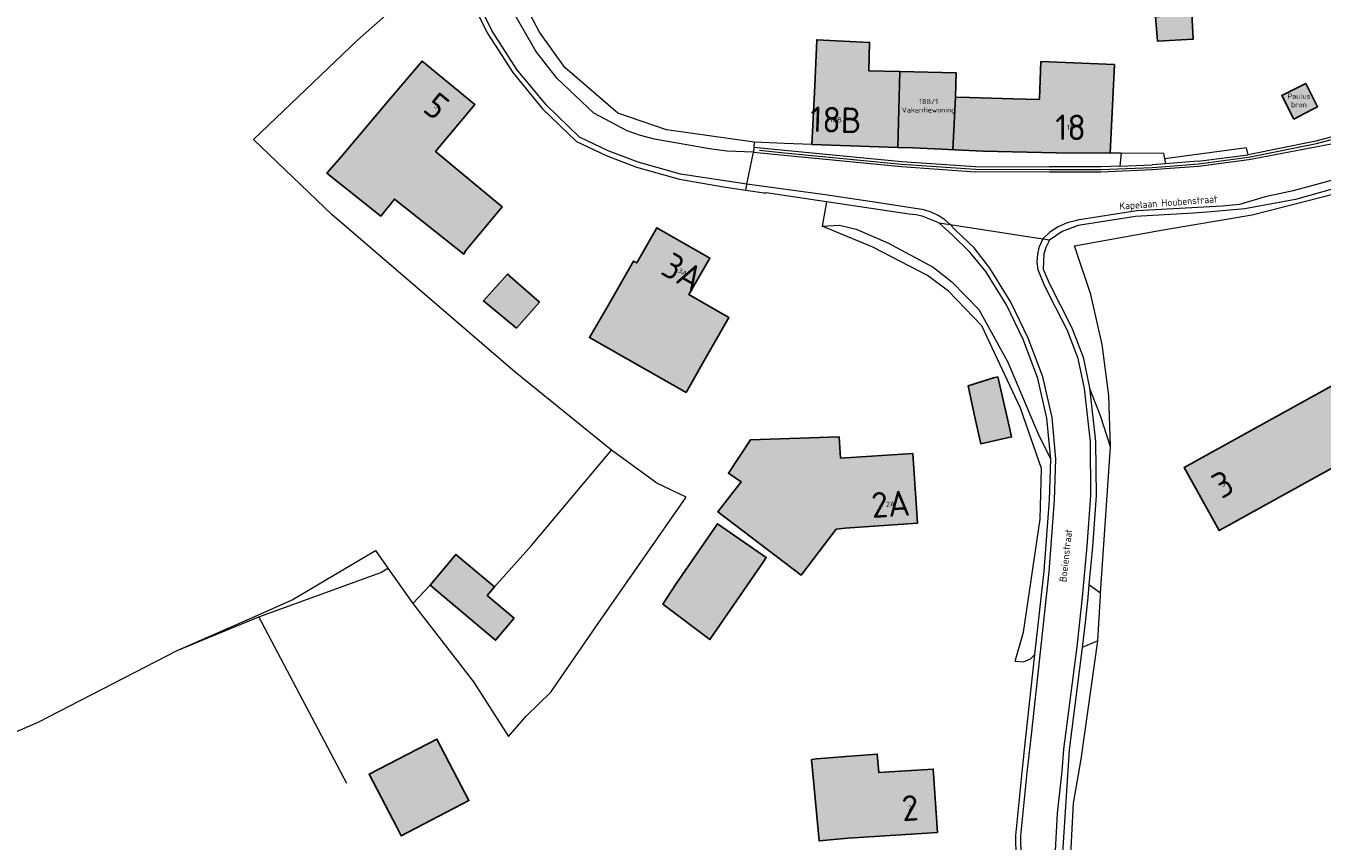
# Model space of a CAD drawing. Header units: metres. Extents: x 191562 to 192551, y 309453 to 310109.
# Tile 10 of 49: x 191775 to 191902, y 309726 to 309806. Entities that reach past the tile are written whole.
import ezdxf
from ezdxf.enums import TextEntityAlignment as Align

# ---------------------------------------------------------------- set-up
doc = ezdxf.new("R2010")
doc.units = ezdxf.units.M
for name, color, linetype, lineweight in [('B-WE-GR-BEPLANTING_CULTUUR_BOSPLANTSOEN-GV', 253, 'Continuous', 9), ('B-WE-GR-BEPLANTING_CULTUUR_HEESTERS-GV', 253, 'Continuous', 9), ('B-WE-GR-GRAS-GV', 253, 'Continuous', 9), ('B-WE-GR-HAAG-G', 253, 'GR-HAAG1', 9), ('B-WE-IE-TERREINAFSCHEIDING_KUNSTMATIG_HEKWERK-G', 253, 'IE-TERREINAFSCHEIDING-KUNSTMATIG', 9), ('B-WE-OG-BEBOUWING-GV', 250, 'Continuous', 25), ('B-WE-OG-BEBOUWING-T18', 1, 'Continuous', 25), ('B-WE-OG-TERREIN_BEGROEID-GV', 253, 'Continuous', 9), ('B-WE-OG-TERREIN_ERF-GV', 253, 'Continuous', 9), ('B-WE-OG-TOPOGRAFIE-T18', 2, 'Continuous', 35), ('B-WE-OG-WEG-GV', 253, 'Continuous', 9), ('B-WE-RI-HWA_GOOT_MOLGOOT-G', 253, 'Continuous', 9), ('B-WE-VH-GESLOTENVERHARDING_ASFALT-GV', 253, 'Continuous', 9), ('B-WE-VH-HALFVERHARDING_GRIND-GV', 253, 'Continuous', 9), ('B-WE-VH-OPENVERHARDING_BETONSTRAATSTEEN-GV', 253, 'Continuous', 9), ('B-WE-VH-OPENVERHARDING_SIERBESTRATING-GV', 253, 'Continuous', 9), ('B-WE-VH-OPENVERHARDING_STRAATBAKSTEEN-GV', 253, 'Continuous', 9), ('X-XX-AL-T25', 1, 'Continuous', 25), ('X-XX-AL-T25_1000', 1, 'Continuous', 25)]:
    doc.layers.add(name, color=color, linetype=linetype, lineweight=lineweight)
doc.layers.add('B-WE-OG-BEBOUWING-V', color=7, linetype='Continuous', lineweight=5, true_color=0xfff3f2)
doc.styles.add('NLCS-ISO-M200-T18', font='NLCS-ISO.ttf', dxfattribs={"height": 0.36})
doc.styles.add('NLCS-ISO-M500-T25', font='NLCS-ISO.ttf', dxfattribs={"height": 1.25})
doc.linetypes.add('GR-HAAG1', pattern='A,6,[176,NLCS.SHX,S=0.125,R=0,X=0,Y=0],-2', length=8)
doc.linetypes.add('IE-TERREINAFSCHEIDING-KUNSTMATIG', pattern='A,4,[82,NLCS.SHX,S=0.75,R=90,X=0,Y=0],4,-2', length=10)

msp = doc.modelspace()

# ---------------------------------------------------------------- hatches: boundary and pattern name
at = {"layer": 'B-WE-OG-BEBOUWING-V'}
for points in [[(191888.91, 309806.775), (191885.351, 309806.487), (191885.574, 309804.103), (191889.044, 309804.297)], [(191860.377, 309801.161), (191857.333, 309801.232), (191857.424, 309803.992), (191852.257, 309804.259), (191852.052, 309799.747), (191851.79, 309794.002), (191860.166, 309793.729)], [(191810.469, 309798.383), (191805.754, 309792.817), (191804.381, 309791.197), (191809.656, 309787.007), (191810.978, 309788.672), (191817.747, 309783.3), (191817.965, 309783.634), (191821.493, 309787.909), (191814.998, 309793.335), (191818.842, 309797.922), (191813.676, 309802.169)], [(191880.949, 309793.177), (191881.353, 309801.835), (191874.171, 309802.118), (191874.014, 309798.527), (191874.009, 309798.403), (191871.441, 309798.476), (191867.199, 309798.596), (191865.804, 309798.636), (191865.872, 309801.032), (191860.377, 309801.161), (191860.166, 309793.729), (191861.698, 309793.679), (191868.519, 309793.358), (191875.699, 309793.196)], [(191898.893, 309796.503), (191899.994, 309797.072), (191900.74, 309797.457), (191901.187, 309797.688), (191900.066, 309799.969), (191897.71, 309798.811)], [(191839.476, 309769.755), (191841.228, 309772.827), (191843.673, 309777.085), (191839.754, 309779.334), (191841.803, 309782.904), (191836.632, 309785.872), (191834.66, 309782.435), (191834.333, 309782.622), (191831.855, 309778.28), (191830.032, 309775.139)], [(191822.9, 309776.054), (191825.147, 309778.611), (191822.033, 309781.347), (191819.676, 309778.725)], [(191909.149, 309765.97), (191905.736, 309772.138), (191888.181, 309762.428), (191891.594, 309756.259)], [(191867.646, 309767.64), (191868.304, 309764.748), (191870.857, 309765.33), (191871.292, 309765.429), (191870.99, 309766.752), (191869.955, 309771.294), (191869.528, 309771.197), (191867.039, 309770.409)], [(191854.592, 309763.346), (191854.445, 309765.44), (191845.773, 309765.139), (191843.615, 309761.863), (191844.852, 309761.031), (191842.575, 309758.108), (191850.718, 309751.908), (191854.164, 309756.399), (191855.043, 309756.493), (191862.098, 309756.98), (191861.662, 309763.798)], [(191847.075, 309753.271), (191847.326, 309753.635), (191842.54, 309756.926), (191842.184, 309756.409), (191838.471, 309751.023), (191837.216, 309749.064), (191841.804, 309745.604)], [(191822.681, 309747.703), (191820.047, 309749.926), (191820.748, 309750.757), (191816.985, 309753.931), (191814.455, 309750.931), (191820.853, 309745.535)], [(191808.503, 309732.435), (191811.231, 309727.2), (191811.64, 309726.415), (191818.256, 309729.863), (191815.119, 309735.883)], [(191851.739, 309733.896), (191852.477, 309725.913), (191855.321, 309726.176), (191864.045, 309726.754), (191863.634, 309732.947), (191858.314, 309732.595), (191858.167, 309734.415), (191854.678, 309734.133), (191852.243, 309733.936)]]:
    msp.add_hatch(color=256, dxfattribs=at).paths.add_polyline_path(points)

# ---------------------------------------------------------------- linework, layer by layer
at = {"layer": 'B-WE-GR-BEPLANTING_CULTUUR_BOSPLANTSOEN-GV'}
msp.add_lwpolyline([(191875.134, 309763.254), (191874.754, 309767.239), (191873.858, 309771.141), (191872.462, 309774.892), (191870.794, 309778.351), (191868.766, 309781.611), (191867.234, 309783.478), (191865.506, 309785.167), (191864.201, 309786.358), (191862.556, 309787), (191861.925, 309787.135), (191861.284, 309787.206), (191853.202, 309788.401), (191852.773, 309786.031), (191854.484, 309786.118), (191856.094, 309785.731), (191859.205, 309784.401), (191863.645, 309782.01), (191865.444, 309780.575)], dxfattribs=at)
at = {"layer": 'B-WE-GR-BEPLANTING_CULTUUR_HEESTERS-GV'}
for points in [[(191846.147, 309794.239), (191837.571, 309795.435), (191832.814, 309797.093), (191827.623, 309801.531), (191825.159, 309805.003), (191821.66, 309811.651), (191817.601, 309820.486), (191817.031, 309821.739), (191815.037, 309826.116), (191813.611, 309828.244), (191806.878, 309842.432), (191804.937, 309847.193), (191805.176, 309848.016), (191804.235, 309847.864), (191804.558, 309846.697), (191805.771, 309843.682), (191807.927, 309838.695)], [(191889.53, 309792.374), (191894.413, 309793.013), (191894.252, 309793.679)], [(191886.266, 309792.626), (191886.32, 309792.124)], [(191879.999, 309750.131), (191880.974, 309764.457), (191879.994, 309767.491), (191878.923, 309770.235), (191879.518, 309764.968), (191879.559, 309759.667), (191879.195, 309754.687), (191878.856, 309750.973)], [(191878.927, 309712.4), (191879.041, 309713.329), (191878.895, 309714.85), (191878.369, 309716.572), (191877.471, 309720.858), (191877.125, 309725.223), (191877.336, 309729.597), (191878.103, 309733.909), (191879.722, 309745.478), (191878.207, 309744.832), (191876.923, 309734.829), (191876.262, 309724.766), (191876.505, 309719.885), (191877.396, 309715.079), (191877.896, 309713.427), (191878.482, 309711.804), (191878.544, 309711.65)]]:
    msp.add_lwpolyline(points, dxfattribs=at)
at = {"layer": 'B-WE-GR-GRAS-GV'}
for points in [[(191812.757, 309749.144), (191818.702, 309741.483), (191822.132, 309736.134), (191823.86, 309738.109), (191826.263, 309740.466), (191830.94, 309747.26), (191839.489, 309759.517), (191836.62, 309760.897), (191832.183, 309764.137)], [(191789.751, 309744.539), (191797.631, 309748.009), (191800.975, 309749.482), (191809.12, 309754.301), (191810.322, 309752.597)]]:
    msp.add_lwpolyline(points, dxfattribs=at)
msp.add_lwpolyline([(191822.681, 309747.703), (191820.853, 309745.535), (191814.455, 309750.931), (191816.985, 309753.931), (191820.748, 309750.757), (191820.047, 309749.926)], close=True, dxfattribs=at)
at = {"layer": 'B-WE-GR-HAAG-G'}
for points in [[(191812.605, 309808.876), (191807.373, 309804.23), (191797.204, 309794.493)], [(191894.252, 309793.679), (191886.266, 309792.626)], [(191894.822, 309787.125), (191907.042, 309790.274)], [(191886.108, 309785.686), (191894.822, 309787.125)], [(191857.726, 309783.964), (191852.773, 309786.031)], [(191877.464, 309784.108), (191886.108, 309785.686)], [(191863.075, 309781.199), (191857.726, 309783.964)], [(191879.036, 309779.342), (191877.464, 309784.108)], [(191865.139, 309779.661), (191863.075, 309781.199)], [(191868.385, 309776.277), (191865.139, 309779.661)], [(191880.151, 309774.449), (191879.036, 309779.342)], [(191872.171, 309768.225), (191868.385, 309776.277)], [(191880.799, 309769.472), (191880.151, 309774.449)], [(191880.974, 309764.457), (191880.799, 309769.472)], [(191874.237, 309762.327), (191872.171, 309768.225)], [(191874.107, 309757.385), (191874.237, 309762.327)], [(191872.473, 309746.342), (191874.107, 309757.385)], [(191871.638, 309743.495), (191872.473, 309746.342)]]:
    msp.add_lwpolyline(points, dxfattribs=at)
at = {"layer": 'B-WE-IE-TERREINAFSCHEIDING_KUNSTMATIG_HEKWERK-G'}
for points in [[(191804.899, 309787.134), (191797.204, 309794.493)], [(191815.304, 309778.182), (191804.899, 309787.134)], [(191822.777, 309771.756), (191815.304, 309778.182)], [(191832.183, 309764.137), (191822.777, 309771.756)], [(191824.384, 309754.804), (191832.183, 309764.137)], [(191820.748, 309750.757), (191824.384, 309754.804)], [(191809.63, 309752.169), (191810.322, 309752.597)], [(191810.322, 309752.597), (191812.757, 309749.144)], [(191797.72, 309747.839), (191809.63, 309752.169)], [(191812.757, 309749.144), (191814.455, 309750.931)], [(191789.751, 309744.539), (191797.72, 309747.839)], [(191806.317, 309731.519), (191797.72, 309747.839)], [(191776.135, 309737.539), (191789.751, 309744.539)], [(191763.449, 309732.016), (191776.135, 309737.539)]]:
    msp.add_lwpolyline(points, dxfattribs=at)
at = {"layer": 'B-WE-OG-BEBOUWING-GV'}
for points in [[(191888.91, 309806.775), (191885.351, 309806.487), (191885.574, 309804.103), (191889.044, 309804.297)], [(191860.377, 309801.161), (191857.333, 309801.232), (191857.424, 309803.992), (191852.257, 309804.259), (191852.052, 309799.747), (191851.79, 309794.002), (191860.166, 309793.729)], [(191810.469, 309798.383), (191805.754, 309792.817), (191804.381, 309791.197), (191809.656, 309787.007), (191810.978, 309788.672), (191817.747, 309783.3), (191817.965, 309783.634), (191821.493, 309787.909), (191814.998, 309793.335), (191818.842, 309797.922), (191813.676, 309802.169)], [(191880.949, 309793.177), (191881.353, 309801.835), (191874.171, 309802.118), (191874.014, 309798.527), (191874.009, 309798.403), (191871.441, 309798.476), (191867.199, 309798.596), (191865.804, 309798.636), (191865.872, 309801.032), (191860.377, 309801.161), (191860.166, 309793.729), (191861.698, 309793.679), (191868.519, 309793.358), (191875.699, 309793.196)], [(191898.893, 309796.503), (191899.994, 309797.072), (191900.74, 309797.457), (191901.187, 309797.688), (191900.066, 309799.969), (191897.71, 309798.811)], [(191839.476, 309769.755), (191841.228, 309772.827), (191843.673, 309777.085), (191839.754, 309779.334), (191841.803, 309782.904), (191836.632, 309785.872), (191834.66, 309782.435), (191834.333, 309782.622), (191831.855, 309778.28), (191830.032, 309775.139)], [(191822.9, 309776.054), (191825.147, 309778.611), (191822.033, 309781.347), (191819.676, 309778.725)], [(191909.149, 309765.97), (191905.736, 309772.138), (191888.181, 309762.428), (191891.594, 309756.259)], [(191867.646, 309767.64), (191868.304, 309764.748), (191870.857, 309765.33), (191871.292, 309765.429), (191870.99, 309766.752), (191869.955, 309771.294), (191869.528, 309771.197), (191867.039, 309770.409)], [(191854.592, 309763.346), (191854.445, 309765.44), (191845.773, 309765.139), (191843.615, 309761.863), (191844.852, 309761.031), (191842.575, 309758.108), (191850.718, 309751.908), (191854.164, 309756.399), (191855.043, 309756.493), (191862.098, 309756.98), (191861.662, 309763.798)], [(191847.075, 309753.271), (191847.326, 309753.635), (191842.54, 309756.926), (191842.184, 309756.409), (191838.471, 309751.023), (191837.216, 309749.064), (191841.804, 309745.604)], [(191822.681, 309747.703), (191820.047, 309749.926), (191820.748, 309750.757), (191816.985, 309753.931), (191814.455, 309750.931), (191820.853, 309745.535)], [(191808.503, 309732.435), (191811.231, 309727.2), (191811.64, 309726.415), (191818.256, 309729.863), (191815.119, 309735.883)], [(191851.739, 309733.896), (191852.477, 309725.913), (191855.321, 309726.176), (191864.045, 309726.754), (191863.634, 309732.947), (191858.314, 309732.595), (191858.167, 309734.415), (191854.678, 309734.133), (191852.243, 309733.936)]]:
    msp.add_lwpolyline(points, close=True, dxfattribs=at)
msp.add_lwpolyline([(191865.804, 309798.636), (191865.562, 309793.497)], dxfattribs=at)
at = {"layer": 'B-WE-OG-TERREIN_BEGROEID-GV'}
msp.add_lwpolyline([(191927.089, 309797.165), (191922.162, 309795.848), (191916.183, 309794.123), (191910.315, 309792.051), (191904.717, 309790.249), (191899.06, 309788.645), (191894.097, 309787.71), (191890.796, 309787.433), (191889.065, 309787.288), (191883.406, 309786.978), (191877.808, 309786.099), (191876.244, 309785.517), (191875.015, 309784.655), (191874.636, 309783.928), (191874.466, 309783.334), (191874.396, 309781.836), (191874.977, 309780.455), (191876.077, 309778.269), (191877.203, 309776.096), (191878.287, 309773.231), (191878.923, 309770.235)], dxfattribs=at)
at = {"layer": 'B-WE-OG-TERREIN_ERF-GV'}
for points in [[(191885.574, 309804.103), (191885.351, 309806.487), (191888.91, 309806.775), (191889.044, 309804.297)], [(191818.842, 309797.922), (191814.998, 309793.335), (191821.493, 309787.909), (191817.965, 309783.634), (191817.747, 309783.3), (191810.978, 309788.672), (191809.656, 309787.007), (191804.381, 309791.197), (191805.754, 309792.817), (191810.469, 309798.383), (191813.676, 309802.169)], [(191898.893, 309796.503), (191897.71, 309798.811), (191900.066, 309799.969), (191901.187, 309797.688), (191900.74, 309797.457), (191899.994, 309797.072)], [(191831.855, 309778.28), (191834.333, 309782.622), (191834.66, 309782.435), (191836.632, 309785.872), (191841.803, 309782.904), (191839.754, 309779.334), (191843.673, 309777.085), (191841.228, 309772.827), (191839.476, 309769.755), (191830.032, 309775.139)], [(191825.147, 309778.611), (191822.9, 309776.054), (191819.676, 309778.725), (191822.033, 309781.347)], [(191909.149, 309765.97), (191891.594, 309756.259), (191888.181, 309762.428), (191905.736, 309772.138)], [(191869.528, 309771.197), (191869.955, 309771.294), (191870.99, 309766.752), (191871.292, 309765.429), (191870.857, 309765.33), (191868.304, 309764.748), (191867.646, 309767.64), (191867.039, 309770.409)], [(191862.098, 309756.98), (191855.043, 309756.493), (191854.164, 309756.399), (191850.718, 309751.908), (191842.575, 309758.108), (191844.852, 309761.031), (191843.615, 309761.863), (191845.773, 309765.139), (191854.445, 309765.44), (191854.592, 309763.346), (191861.662, 309763.798)], [(191837.216, 309749.064), (191838.471, 309751.023), (191842.184, 309756.409), (191842.54, 309756.926), (191847.326, 309753.635), (191847.075, 309753.271), (191841.804, 309745.604)], [(191818.256, 309729.863), (191811.64, 309726.415), (191811.231, 309727.2), (191808.503, 309732.435), (191815.119, 309735.883)], [(191854.678, 309734.133), (191858.167, 309734.415), (191858.314, 309732.595), (191863.634, 309732.947), (191864.045, 309726.754), (191855.321, 309726.176), (191852.477, 309725.913), (191851.739, 309733.896), (191852.243, 309733.936)]]:
    msp.add_lwpolyline(points, close=True, dxfattribs=at)
for points in [[(191851.79, 309794.002), (191852.052, 309799.747), (191852.257, 309804.259), (191857.424, 309803.992), (191857.333, 309801.232), (191860.377, 309801.161), (191865.872, 309801.032), (191865.804, 309798.636), (191867.199, 309798.596), (191871.441, 309798.476), (191874.009, 309798.403), (191874.014, 309798.527), (191874.171, 309802.118), (191881.353, 309801.835), (191880.949, 309793.177)], [(191853.202, 309788.401), (191847.298, 309789.273)], [(191877.762, 309705.227), (191876.662, 309706.666), (191875.651, 309708.224), (191874.764, 309709.855), (191873.204, 309713.782), (191872.254, 309717.9), (191871.764, 309722.156), (191871.702, 309726.439), (191872.33, 309732.653), (191872.702, 309736.054), (191873.584, 309744.143)]]:
    msp.add_lwpolyline(points, dxfattribs=at)
at = {"layer": 'B-WE-OG-WEG-GV'}
msp.add_lwpolyline([(191871.638, 309743.495), (191872.477, 309743.417), (191873.133, 309743.711), (191873.584, 309744.143), (191874.471, 309752.286), (191874.991, 309759.254), (191875.134, 309763.254), (191873.903, 309765.747), (191870.949, 309772.712), (191868.137, 309777.839), (191865.444, 309780.575)], dxfattribs=at)
at = {"layer": 'B-WE-RI-HWA_GOOT_MOLGOOT-G'}
msp.add_lwpolyline([(191846.673, 309793.446), (191849.091, 309793.212), (191860.554, 309792.103), (191867.777, 309791.605), (191875.014, 309791.566), (191880.029, 309791.571), (191885.043, 309791.773), (191886.34, 309791.874), (191889.556, 309792.125), (191894.454, 309792.766), (191901.106, 309794.096), (191910.228, 309796.542)], dxfattribs=at)
at = {"layer": 'B-WE-VH-GESLOTENVERHARDING_ASFALT-GV'}
for points in [[(191845.43, 309790.132), (191846.056, 309793.254), (191843.474, 309793.348), (191841.761, 309793.586), (191836.395, 309794.539), (191835.03, 309794.893), (191833.728, 309795.35), (191830.47, 309797.071), (191826.865, 309800.451), (191824.785, 309803.149), (191822.407, 309807.264), (191818.665, 309815.303), (191815.364, 309822.713), (191812.172, 309829.368), (191807.927, 309838.695)], [(191937.94, 309800.308), (191937.415, 309804.229), (191931.4, 309802.964), (191930.741, 309802.772), (191928.422, 309802.096), (191924.512, 309800.935), (191918.55, 309799.05), (191910.3, 309796.303), (191909.891, 309796.193), (191902.534, 309794.047), (191895.003, 309792.621), (191894.495, 309792.519), (191889.582, 309791.877), (191886.359, 309791.625), (191885.058, 309791.524), (191880.034, 309791.321), (191875.014, 309791.316), (191867.768, 309791.355)], [(191865.302, 309786.187), (191874.339, 309784.785)], [(191875.602, 309724.943), (191875.775, 309728.621), (191876.255, 309732.743), (191876.42, 309734.878), (191877.705, 309744.893), (191877.983, 309747.327), (191878.238, 309749.763), (191878.692, 309754.728), (191879.054, 309759.683), (191879.013, 309764.938), (191878.424, 309770.154), (191877.801, 309773.088), (191876.741, 309775.89), (191875.627, 309778.039), (191874.518, 309780.243), (191873.886, 309781.745), (191873.803, 309782.523), (191873.852, 309783.304), (191874.033, 309784.065)]]:
    msp.add_lwpolyline(points, dxfattribs=at)
at = {"layer": 'B-WE-VH-HALFVERHARDING_GRIND-GV'}
msp.add_lwpolyline([(191886.266, 309792.626), (191886.197, 309793.128), (191882.006, 309793.167), (191881.889, 309791.896), (191885.028, 309792.023)], dxfattribs=at)
at = {"layer": 'B-WE-VH-OPENVERHARDING_BETONSTRAATSTEEN-GV'}
for points in [[(191845.43, 309790.132), (191838.949, 309791.103), (191834.796, 309792.276), (191831.855, 309793.406), (191829.063, 309794.736), (191825.824, 309797.847), (191822.938, 309801.354), (191820.478, 309805.174), (191818.474, 309809.265), (191816.222, 309814.736), (191812.712, 309822.495), (191809.891, 309828.188), (191806.734, 309834.463), (191801.871, 309845.343), (191800.588, 309847.48), (191799.595, 309848.63), (191797.804, 309849.683), (191796.135, 309850.117), (191794.599, 309850.068)], [(191818.55, 309807.974), (191820.042, 309804.928), (191822.533, 309801.059), (191825.457, 309797.507), (191828.775, 309794.319), (191831.658, 309792.946), (191834.638, 309791.801), (191838.841, 309790.614), (191843.146, 309789.879), (191845.315, 309789.562), (191845.415, 309790.058)], [(191937.33, 309804.722), (191931.278, 309803.449), (191930.601, 309803.252), (191928.281, 309802.576), (191924.365, 309801.413), (191918.396, 309799.526), (191910.156, 309796.782), (191901.049, 309794.34), (191894.413, 309793.013)], [(191927.089, 309797.165), (191932.025, 309798.448), (191936.66, 309799.486), (191938.024, 309799.685), (191937.94, 309800.308), (191936.178, 309800.051), (191925.792, 309797.555), (191924.07, 309797.114), (191918.139, 309795.461), (191912.123, 309793.443), (191903.757, 309790.808), (191898.836, 309789.475), (191896.09, 309788.903), (191893.581, 309788.157), (191891.87, 309787.983), (191883.543, 309787.526), (191877.722, 309786.601), (191877.675, 309786.584), (191876.741, 309786.357), (191875.855, 309785.972), (191875.046, 309785.443), (191874.339, 309784.785), (191874.763, 309784.719), (191875.015, 309784.655)], [(191846.104, 309793.752), (191846.056, 309793.254), (191849.067, 309792.963), (191860.534, 309791.854), (191867.768, 309791.355)], [(191881.889, 309791.896), (191880.991, 309791.86), (191880.024, 309791.821), (191875.015, 309791.816)], [(191889.53, 309792.374), (191886.32, 309792.124), (191885.028, 309792.023)], [(191845.315, 309789.562), (191847.105, 309789.301), (191847.298, 309789.273)], [(191864.201, 309786.358), (191865.302, 309786.187), (191864.736, 309786.674), (191864.111, 309787.082), (191863.438, 309787.405), (191862.728, 309787.637), (191858.323, 309788.299), (191853.071, 309789.079), (191845.43, 309790.132), (191845.415, 309790.058)], [(191872.269, 309722.189), (191872.208, 309726.417), (191872.832, 309732.6), (191873.204, 309735.999), (191874.086, 309744.088), (191874.974, 309752.24), (191875.496, 309759.226), (191875.64, 309763.269), (191875.254, 309767.32), (191874.343, 309771.286), (191872.927, 309775.09), (191871.237, 309778.595), (191869.177, 309781.906), (191867.653, 309783.91), (191865.822, 309785.64), (191865.302, 309786.187)], [(191874.339, 309784.785), (191874.033, 309784.065)]]:
    msp.add_lwpolyline(points, dxfattribs=at)
at = {"layer": 'B-WE-VH-OPENVERHARDING_SIERBESTRATING-GV'}
msp.add_lwpolyline([(191882.006, 309793.167), (191880.949, 309793.177), (191875.699, 309793.196), (191868.519, 309793.358), (191861.698, 309793.679), (191860.166, 309793.729), (191851.79, 309794.002), (191849.102, 309794.115), (191846.147, 309794.239), (191846.104, 309793.752), (191849.115, 309793.461), (191860.575, 309792.352), (191867.786, 309791.855), (191875.015, 309791.816)], dxfattribs=at)
at = {"layer": 'B-WE-VH-OPENVERHARDING_STRAATBAKSTEEN-GV'}
msp.add_lwpolyline([(191879.722, 309745.478), (191879.985, 309749.929), (191879.999, 309750.131), (191878.856, 309750.973), (191878.741, 309749.714), (191878.485, 309747.272), (191878.207, 309744.832)], dxfattribs=at)

# ---------------------------------------------------------------- texts
at = {"layer": 'B-WE-OG-BEBOUWING-T18', "style": 'NLCS-ISO-M200-T18'}
for s, rotation, p in [('5', 320.6, (191815.094, 309797.766)), ('18B', 358.1, (191854.133, 309796.427)), ('18', 359.7, (191877.062, 309795.695)), ('3A', 330.1, (191839.146, 309781.546)), ('3', 29, (191891.935, 309760.806)), ('2A', 3.7, (191859.473, 309758.854)), ('2', 3.8, (191861.38, 309729.137))]:
    msp.add_text(s, height=0.5, rotation=rotation, dxfattribs=at).set_placement(p, align=Align.MIDDLE)
at = {"layer": 'B-WE-OG-TOPOGRAFIE-T18', "style": 'NLCS-ISO-M200-T18'}
for s, rotation, p in [('Kapelaan Houbenstraat', 4.33119, (191886.635, 309788.238)), ('Boeienstraat', 83.7, (191876.592, 309753.817))]:
    msp.add_text(s, height=0.7, rotation=rotation, dxfattribs=at).set_placement(p, align=Align.MIDDLE)
at = {"layer": 'X-XX-AL-T25', "char_height": 0.5, "attachment_point": 2, "style": 'NLCS-ISO-M500-T25'}
for s, insert in [('\\pxqc;18B/1\\PVakantiewoning', (191863.186, 309798.474)), ('\\pxqc;Paulus\\Pbron', (191899.393, 309798.99))]:
    msp.add_mtext_dynamic_manual_height_columns(s, width=22.57872, gutter_width=12.34, heights=[0], dxfattribs=dict(at, insert=insert))
at = {"layer": 'X-XX-AL-T25_1000', "style": 'NLCS-ISO-M200-T18'}
for s, rotation, p in [('5', 320.6, (191815.094, 309797.766)), ('18B', 358.1, (191854.133, 309796.427)), ('18', 359.7, (191877.062, 309795.695)), ('3A', 330.1, (191839.146, 309781.546)), ('3', 29, (191891.935, 309760.806)), ('2A', 3.7, (191859.473, 309758.854)), ('2', 3.8, (191861.38, 309729.137))]:
    msp.add_text(s, height=2.5, rotation=rotation, dxfattribs=at).set_placement(p, align=Align.MIDDLE)

doc.saveas('drawing.dxf')
